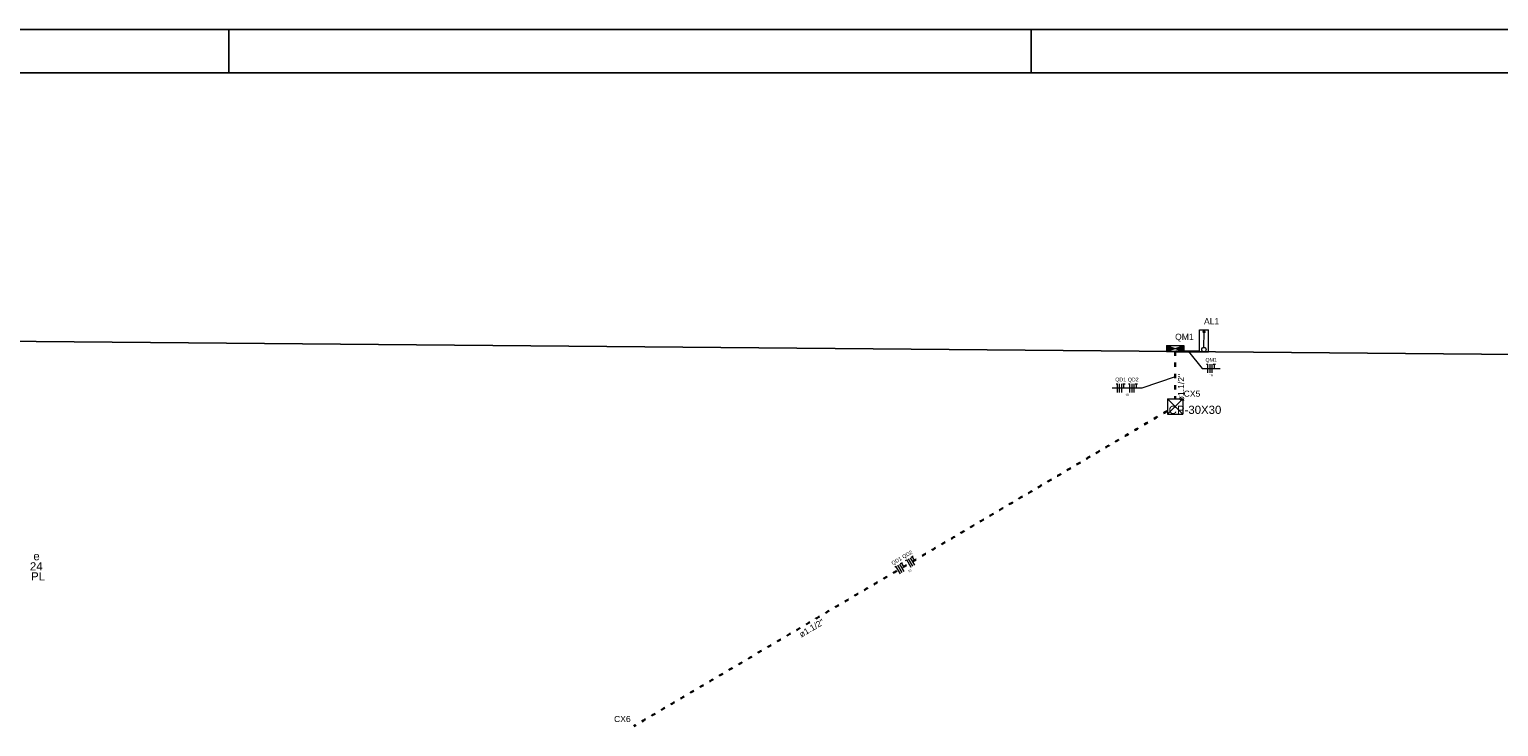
# Model space of a CAD drawing. Header units: millimetres. Extents: x -35 to 343, y 0 to 93.
# Tile 29 of 128: x 6 to 39, y 68 to 84. Entities that reach past the tile are written whole.
import ezdxf

# ---------------------------------------------------------------- set-up
doc = ezdxf.new("R2010")
doc.units = ezdxf.units.MM
doc.linetypes.add('DOT2', pattern=[3.175, 0, -3.175])
for name, color, linetype, lineweight in [('EL-Condutos', 3, 'Continuous', 30), ('EL-Fios', 1, 'Continuous', 20), ('EL-Textos condutos', 1, 'Continuous', 20), ('EL-Textos fios', 1, 'Continuous', 20), ('EL-Textos pontos', 2, 'Continuous', 20), ('P-SIMBOL', 3, 'Continuous', 20)]:
    doc.layers.add(name, color=color, linetype=linetype, lineweight=lineweight)
doc.styles.add('Arial', font='arial.ttf')

msp = doc.modelspace()

# ---------------------------------------------------------------- hatches: boundary and pattern name
at = {"layer": 'P-SIMBOL', "linetype": 'Continuous'}
for points in [[(32.58298, 77.17439), (32.55698, 77.11639), (32.60998, 77.11639)], [(31.71598, 76.80739), (31.71598, 76.67439), (31.91698, 76.74139)], [(32.11698, 76.80739), (31.91698, 76.74139), (32.11698, 76.67439)]]:
    msp.add_hatch(color=256, dxfattribs=at).paths.add_polyline_path(points)

# ---------------------------------------------------------------- linework, layer by layer
at = {"color": 1}
for p, q in [((10.1, 84.1), (10.1, 83.1)), ((28.6, 84.1), (28.6, 83.1))]:
    msp.add_line(p, q, dxfattribs=at)
at = {"color": 2}
msp.add_lwpolyline([(-34.8, 0), (84.1, 0), (84.1, 84.1), (-34.8, 84.1)], close=True, dxfattribs=at)
at = {"color": 6}
msp.add_lwpolyline([(-32.3, 1), (83.1, 1), (83.1, 83.1), (-32.3, 83.1)], close=True, dxfattribs=at)
at = {"color": 2, "linetype": 'Continuous'}
msp.add_lwpolyline([(52.13614, 76.49826), (-28.54202, 77.20339)], dxfattribs=at)
at = {"layer": 'EL-Condutos', "linetype": 'DOT2', "ltscale": 0.05}
for points in [[(31.91698, 76.67439), (31.91698, 76.61923), (31.91698, 76.56726), (31.91698, 76.51829), (31.91698, 76.47211), (31.91698, 76.42852), (31.91698, 76.38731), (31.91698, 76.34828), (31.91698, 76.31123), (31.91698, 76.27595), (31.91698, 76.24224), (31.91698, 76.20989), (31.91698, 76.17871), (31.91698, 76.14848), (31.91698, 76.11901), (31.91698, 76.09009), (31.91698, 76.06152), (31.91698, 76.03309), (31.91698, 76.0046), (31.91698, 75.97585), (31.91698, 75.94664), (31.91698, 75.91675), (31.91698, 75.88599), (31.91698, 75.85415), (31.91698, 75.82103), (31.91698, 75.78643), (31.91698, 75.75014), (31.91698, 75.71196), (31.91698, 75.67168), (31.91698, 75.6291), (31.91698, 75.58402)], [(31.7371, 75.30205), (31.145, 74.95202), (30.58992, 74.62388), (30.06925, 74.31608), (29.58036, 74.02707), (29.12065, 73.7553), (28.68747, 73.49923), (28.27822, 73.2573), (27.89028, 73.02797), (27.52102, 72.80968), (27.16781, 72.60089), (26.82805, 72.40005), (26.49911, 72.2056), (26.17837, 72.01601), (25.86321, 71.82971), (25.551, 71.64517), (25.23913, 71.46083), (24.92498, 71.27514), (24.60592, 71.08656), (24.27934, 70.89353), (23.9426, 70.69451), (23.5931, 70.48794), (23.22822, 70.27228), (22.84532, 70.04598), (22.44179, 69.80748), (22.01502, 69.55525), (21.56237, 69.28773), (21.08123, 69.00337), (20.56897, 68.70062), (20.02298, 68.37794), (19.44064, 68.03376)]]:
    msp.add_spline(points, degree=3, dxfattribs=at)
at = {"layer": 'EL-Condutos', "linetype": 'Continuous'}
msp.add_spline([(32.47986, 76.66932), (32.45752, 76.66952), (32.43637, 76.66971), (32.41631, 76.66989), (32.39724, 76.67006), (32.37907, 76.67023), (32.3617, 76.67039), (32.34503, 76.67054), (32.32897, 76.67068), (32.31343, 76.67082), (32.29829, 76.67096), (32.28348, 76.67109), (32.26889, 76.67122), (32.25442, 76.67135), (32.23999, 76.67148), (32.22549, 76.67161), (32.21082, 76.67174), (32.1959, 76.67188), (32.18061, 76.67202), (32.16488, 76.67216), (32.1486, 76.6723), (32.13168, 76.67246), (32.11401, 76.67262), (32.0955, 76.67278), (32.07607, 76.67296), (32.0556, 76.67314), (32.034, 76.67334), (32.01118, 76.67354), (31.98705, 76.67376), (31.9615, 76.67399), (31.93443, 76.67423)], degree=3, dxfattribs=at)
at = {"layer": 'EL-Fios'}
for p, q in [((32.63998, 76.37739), (32.67398, 76.37739)), ((32.67398, 76.17739), (32.67398, 76.37739)), ((32.72398, 76.17739), (32.72398, 76.37739)), ((32.77398, 76.17739), (32.77398, 76.37739)), ((32.79698, 76.37739), (32.84998, 76.37739)), ((32.82398, 76.27739), (32.82398, 76.37739)), ((30.55498, 75.92439), (30.58798, 75.92439)), ((30.58798, 75.72439), (30.58798, 75.92439)), ((30.63798, 75.72439), (30.63798, 75.92439)), ((30.68798, 75.72439), (30.68798, 75.92439)), ((30.71098, 75.92439), (30.76498, 75.92439)), ((30.73798, 75.82439), (30.73798, 75.92439)), ((30.84298, 75.92439), (30.87598, 75.92439)), ((30.87598, 75.72439), (30.87598, 75.92439)), ((30.92598, 75.72439), (30.92598, 75.92439)), ((30.97598, 75.72439), (30.97598, 75.92439)), ((30.99998, 75.92439), (31.05298, 75.92439)), ((31.02598, 75.82439), (31.02598, 75.92439)), ((25.58798, 71.78339), (25.63398, 71.81039)), ((25.70098, 71.85039), (25.72998, 71.86739)), ((25.83098, 71.69539), (25.72998, 71.86739)), ((25.87398, 71.72039), (25.77298, 71.89239)), ((25.91698, 71.74639), (25.81598, 71.91839)), ((25.83598, 71.93039), (25.88198, 71.95739)), ((25.90998, 71.85739), (25.85898, 71.94339)), ((25.45298, 71.70339), (25.48098, 71.72039)), ((25.58298, 71.54839), (25.48098, 71.72039)), ((25.62598, 71.57439), (25.52498, 71.74639)), ((25.66898, 71.59939), (25.56798, 71.77139)), ((25.66098, 71.71139), (25.61098, 71.79739))]:
    msp.add_line(p, q, dxfattribs=at)
at = {"layer": 'EL-Textos fios'}
for p, q in [((32.22498, 76.67159), (32.54298, 76.27739)), ((32.54298, 76.27739), (32.95498, 76.27739)), ((31.91698, 76.08899), (31.14998, 75.82439)), ((31.14998, 75.82439), (30.46398, 75.82439))]:
    msp.add_line(p, q, dxfattribs=at)
at = {"layer": 'P-SIMBOL'}
for p, q in [((32.47998, 77.17439), (32.68698, 77.17439)), ((32.47998, 76.66839), (32.47998, 77.17439)), ((32.58298, 77.17439), (32.55698, 77.11639)), ((32.55698, 77.11639), (32.60998, 77.11639)), ((32.58298, 77.17439), (32.60998, 77.11639)), ((32.58298, 76.76839), (32.58398, 77.11639)), ((32.68698, 76.66839), (32.68698, 77.17439)), ((31.71598, 76.80739), (32.11698, 76.80739)), ((31.71598, 76.80739), (31.91698, 76.74139)), ((31.71598, 76.80739), (31.71598, 76.67439)), ((31.71598, 76.67439), (31.91698, 76.74139)), ((31.71598, 76.67439), (32.11698, 76.67439)), ((31.91698, 76.74139), (32.11698, 76.80739)), ((31.91698, 76.74139), (32.11698, 76.67439)), ((32.11698, 76.80739), (32.11698, 76.67439)), ((32.47998, 76.66839), (32.68698, 76.66839)), ((31.73998, 75.58439), (32.09298, 75.58439)), ((31.73998, 75.58439), (31.73998, 75.23139)), ((31.73998, 75.58439), (32.09298, 75.23139)), ((32.09298, 75.58439), (31.73998, 75.23139)), ((32.09298, 75.58439), (32.09298, 75.23139)), ((31.73998, 75.23139), (32.09298, 75.23139))]:
    msp.add_line(p, q, dxfattribs=at)
msp.add_circle((32.58298, 76.71839), 0.05001, dxfattribs=at)

# ---------------------------------------------------------------- texts
at = {"layer": 'EL-Textos condutos', "char_height": 0.1412, "width": 1.18608, "attachment_point": 8, "line_spacing_factor": 0.798, "style": 'Arial'}
for insert, rotation in [((32.12839, 75.83939), 90.00021), ((23.57528, 70.23151), 30.584487)]:
    msp.add_mtext('ø1.1/2"', dxfattribs=dict(at, insert=insert, rotation=rotation))
at = {"layer": 'EL-Textos fios', "attachment_point": 8, "line_spacing_factor": 0.798, "style": 'Arial'}
for s, insert, char_height, width in [('QM1', (32.74898, 76.41113), 0.087073, 0.3134639), ('QD1', (30.66298, 75.95813), 0.087073, 0.3134639), ('QD2', (30.95098, 75.95813), 0.087073, 0.3134639), ('16', (32.74898, 76.09625), 0.054127, 0.1299041), ('10', (30.80698, 75.64325), 0.054127, 0.1299041)]:
    msp.add_mtext(s, dxfattribs=dict(at, insert=insert, char_height=char_height, width=width))
at = {"layer": 'EL-Textos fios', "attachment_point": 8, "rotation": 30.584487, "line_spacing_factor": 0.798, "style": 'Arial'}
for s, insert, char_height, width in [('QD1', (25.52836, 71.78813), 0.087073, 0.3134639), ('QD2', (25.77636, 71.93513), 0.087073, 0.3134639), ('10', (25.8129, 71.59177), 0.054127, 0.1299041)]:
    msp.add_mtext(s, dxfattribs=dict(at, insert=insert, char_height=char_height, width=width))
at = {"layer": 'EL-Textos pontos', "line_spacing_factor": 0.798, "style": 'Arial'}
for s, insert, char_height, width, attachment_point in [('AL1', (32.58298, 77.29999), 0.1412, 0.50832, 7), ('QM1', (31.91698, 76.90199), 0.1412, 0.50832, 7), ('CX5', (32.11398, 75.62799), 0.1412, 0.50832, 7), ('CP-30X30', (32.37598, 75.23152), 0.188267, 1.8073632, 8), ('24', (5.51698, 71.62452), 0.188267, 0.4518408, 7), ('e', (5.59598, 71.85652), 0.18827, 0.2259204, 7), ('PL', (5.54398, 71.39352), 0.188267, 0.4518408, 7), ('CX6', (18.98298, 68.12599), 0.1412, 0.50832, 7)]:
    msp.add_mtext(s, dxfattribs=dict(at, insert=insert, char_height=char_height, width=width, attachment_point=attachment_point))

doc.saveas('drawing.dxf')
